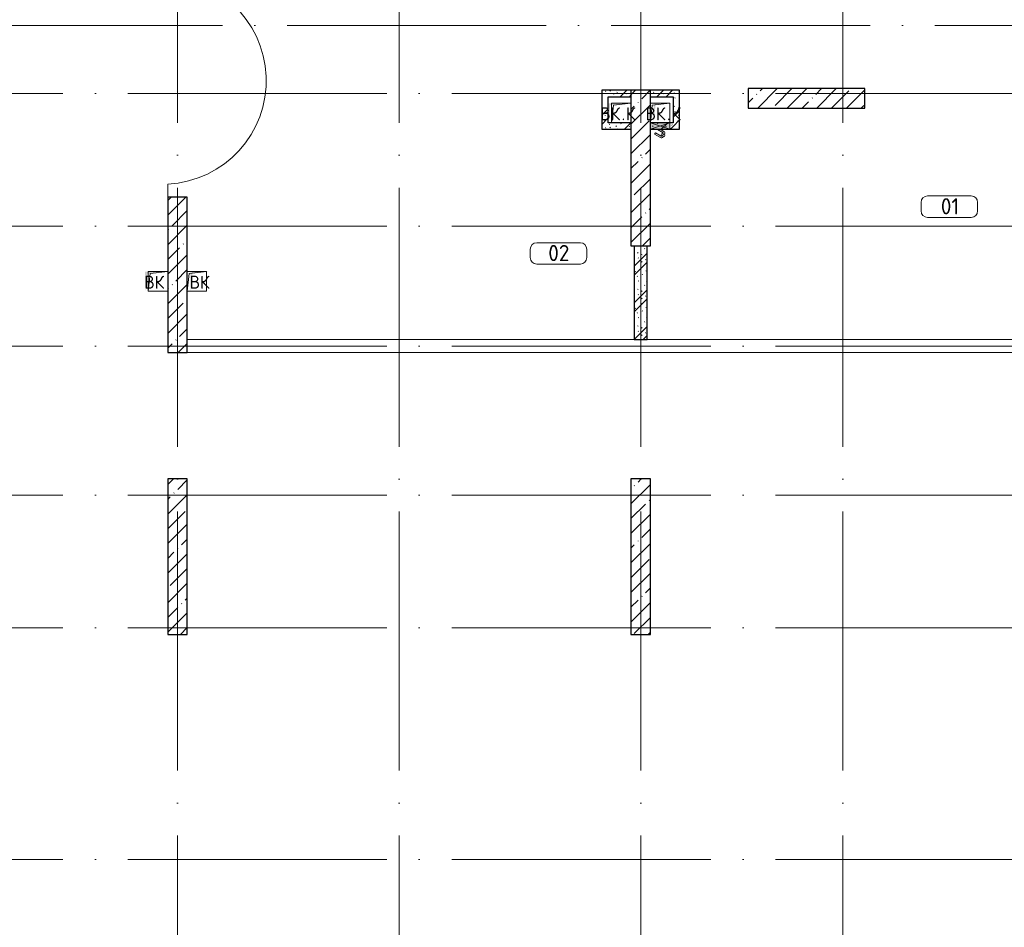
# Model space of a CAD drawing. Header units: millimetres. Extents: x -30540 to 173936, y -11730 to 122288.
# Tile 82 of 116: x 69499 to 84699, y 70827 to 84840. Entities that reach past the tile are written whole.
import ezdxf

# ---------------------------------------------------------------- set-up
doc = ezdxf.new("R2010")
doc.units = ezdxf.units.MM
doc.linetypes.add('ADSK_Линия сетки', pattern=[5000, 4000, -500, 0, -500])
for name, color, linetype, lineweight in [('A-____-NOTE-TEXT', 7, 'Continuous', 18), ('A-AREA-____-IDEN', 7, 'Continuous', 9), ('A-DOOR-____-OTLN', 7, 'Continuous', 18), ('A-FLOR-____-OTLN', 7, 'Continuous', 18), ('A-GENM-____-OTLN', 7, 'Continuous', 18), ('A-GLAZ-____-MCUT', 7, 'Continuous', 9), ('A-GLAZ-____-OTLN', 7, 'Continuous', 18), ('A-WALL-____-PATT', 7, 'Continuous', 40), ('I-WALL-____-MCUT', 7, 'Continuous', 40), ('M-EQPM-____-OTLN', 7, 'Continuous', 18), ('S-COLS-____-MCUT', 7, 'Continuous', 40), ('S-COLS-____-OTLN', 7, 'Continuous', 18), ('S-GRID-____-OTLN', 7, 'Continuous', 9)]:
    doc.layers.add(name, color=color, linetype=linetype, lineweight=lineweight)
doc.styles.add('GOST Common', font='GOST_Common.ttf', dxfattribs={"height": 200})
doc.styles.add('GOST Common_4', font='GOST_Common.ttf', dxfattribs={"height": 250})
pattern_1 = [(135, (300.56, 377.28), (-565.6854, 6e-14), [10, -790]), (135, (349.8, 474.73), (-565.6854, 6e-14), [10, -790]), (135, (423.93, 473.06), (-565.6854, 6e-14), [10, -790]), (135, (229.92, 447.9), (-565.6854, 6e-14), [10, -790]), (135, (155.08, 447.9), (-565.6854, 6e-14), [10, -790]), (135, (114.9, 369.03), (-565.6854, 6e-14), [10, -790]), (135, (132.43, 285.8), (-565.6854, 6e-14), [10, -790]), (135, (214.66, 322), (-565.6854, 6e-14), [10, -790]), (135, (198.16, 261.88), (-565.6854, 6e-14), [10, -790]), (135, (45.2, 272.9), (-565.6854, 6e-14), [10, -790]), (135, (42.32, 336.16), (-565.6854, 6e-14), [10, -790]), (135, (92.26, 192.24), (-565.6854, 6e-14), [10, -790]), (135, (7.07, 149.2), (-565.6854, 6e-14), [10, -790]), (135, (80.6, 95.1), (-565.6854, 6e-14), [10, -790]), (135, (79.53, 36.94), (-565.6854, 6e-14), [10, -790]), (135, (153.87, 74.56), (-565.6854, 6e-14), [10, -790]), (135, (228.35, 124.8), (-565.6854, 6e-14), [10, -790]), (135, (279.75, 180.4), (-565.6854, 6e-14), [10, -790]), (135, (282.9, 31.63), (-565.6854, 6e-14), [10, -790]), (135, (377.38, 53.45), (-565.6854, 6e-14), [10, -790]), (135, (352.28, 102.7), (-565.6854, 6e-14), [10, -790]), (135, (354.05, 0), (-565.6854, 6e-14), [10, -790]), (135, (553.23, 16.45), (-565.6854, 6e-14), [10, -790]), (135, (542.38, 63.45), (-565.6854, 6e-14), [10, -790]), (135, (536.58, 239.3), (-565.6854, 6e-14), [10, -790]), (135, (475.85, 203.9), (-565.6854, 6e-14), [10, -790]), (135, (475.85, 316.54), (-565.6854, 6e-14), [10, -790]), (135, (520.8, 408.7), (-565.6854, 6e-14), [10, -790]), (135, (551.1, 470.8), (-565.6854, 6e-14), [10, -790]), (135, (235.25, 537.93), (-565.6854, 6e-14), [10, -790]), (135, (407.25, 547.65), (-565.6854, 6e-14), [10, -790]), (135, (94.5, 558.6), (-565.6854, 6e-14), [10, -790]), (135, (46.4, 532.3), (-565.6854, 6e-14), [10, -790]), (135, (85.56, 465.04), (-565.6854, 6e-14), [10, -790]), (135, (355.53, 181.14), (-565.6854, 6e-14), [10, -790]), (135, (362.23, 243.6), (-565.6854, 6e-14), [10, -790]), (135, (413.45, 344.1), (-565.6854, 6e-14), [10, -790]), (135, (286.3, 273.25), (-565.6854, 6e-14), [10, -790]), (135, (423.02, 263.72), (-565.6854, 6e-14), [10, -790]), (135, (162.94, 190.2), (-565.6854, 6e-14), [10, -790]), (135, (470.25, 120.93), (-565.6854, 6e-14), [10, -790]), (135, (484.48, 9.78), (-565.6854, 6e-14), [10, -790]), (45, (0, 212.13), (-565.6854, 0), []), (45, (212.13, 0), (-565.6854, 0), []), (45, (353.55, 0), (-565.6854, 0), []), (45, (0, 353.55), (-565.6854, 0), [])]

# ---------------------------------------------------------------- blocks, each defined once
blk = doc.blocks.new('КР_Колонна_ЖБ_Прямоугольная - 300x2400h_B40-1281381-01 ЭМ')
at = {"layer": 'S-COLS-____-OTLN', "lineweight": 5, "true_color": 0xcccccc}
h = blk.add_hatch(dxfattribs=at)
h.set_pattern_fill('FP_62', color=254, style=0, pattern_type=2)
h.set_pattern_definition([(225, (79085.3, 82550), (228.0985, -228.0985), []), (225, (78857.2, 82550), (228.0985, -228.0985), [403.225, -80.645, 6.706, -73.939])])
h.paths.add_polyline_path([(-150, 1200), (-150, -1200), (150, -1200), (150, 1200)])
at = {"layer": 'S-COLS-____-MCUT', "color": 254, "lineweight": 30, "true_color": 0xcccccc}
for p, q in [((150, 1200), (-150, 1200)), ((-150, 1200), (-150, -600)), ((150, -1200), (150, 1200)), ((-150, -600), (-150, -700)), ((-150, -700), (-150, -1200)), ((-150, -1200), (150, -1200))]:
    blk.add_line(p, q, dxfattribs=at)
blk = doc.blocks.new('КР_Колонна_ЖБ_Прямоугольная - 300x2400h_B40-V65-01 ЭМ')
at = {"layer": 'S-COLS-____-OTLN', "lineweight": 5, "true_color": 0xcccccc}
h = blk.add_hatch(dxfattribs=at)
h.set_pattern_fill('FP_64', color=254, style=0, pattern_type=2)
h.set_pattern_definition([(225, (71935.3, 76550), (228.0985, -228.0985), []), (225, (71707.2, 76550), (228.0985, -228.0985), [403.225, -80.645, 6.706, -73.939])])
h.paths.add_polyline_path([(-150, 1200), (-150, -1200), (150, -1200), (150, 1200)])
at = {"layer": 'S-COLS-____-MCUT', "color": 254, "lineweight": 30, "true_color": 0xcccccc}
for p, q in [((150, 1200), (-150, 1200)), ((-150, 1200), (-150, -1200)), ((150, -1200), (150, 1200)), ((-150, -1200), (150, -1200))]:
    blk.add_line(p, q, dxfattribs=at)
blk = doc.blocks.new('КР_Колонна_ЖБ_Прямоугольная - 300x2400h_B40-V66-01 ЭМ')
at = {"layer": 'S-COLS-____-OTLN', "lineweight": 5, "true_color": 0xcccccc}
h = blk.add_hatch(dxfattribs=at)
h.set_pattern_fill('FP_65', color=254, style=0, pattern_type=2)
h.set_pattern_definition([(225, (79085.3, 76550), (228.0985, -228.0985), []), (225, (78857.2, 76550), (228.0985, -228.0985), [403.225, -80.645, 6.706, -73.939])])
h.paths.add_polyline_path([(-150, 1200), (-150, -1200), (150, -1200), (150, 1200)])
at = {"layer": 'S-COLS-____-MCUT', "color": 254, "lineweight": 30, "true_color": 0xcccccc}
for p, q in [((150, 1200), (-150, 1200)), ((-150, 1200), (-150, -1200)), ((150, -1200), (150, 1200)), ((-150, -1200), (150, -1200))]:
    blk.add_line(p, q, dxfattribs=at)
blk = doc.blocks.new('КР_Колонна_ЖБ_Прямоугольная - 300x1800h_B40-1284474-01 ЭМ')
at = {"layer": 'S-COLS-____-OTLN', "lineweight": 5, "true_color": 0xcccccc}
h = blk.add_hatch(dxfattribs=at)
h.set_pattern_fill('FP_70', color=254, style=0, pattern_type=2)
h.set_pattern_definition([(135, (83625, -81645.3), (-228.0985, -228.0985), []), (135, (83625, -81417.2), (-228.0985, -228.0985), [403.225, -80.645, 6.706, -73.939])])
h.paths.add_polyline_path([(150, 900), (-150, 900), (-150, -900), (150, -900), (150, 26)])
at = {"layer": 'S-COLS-____-MCUT', "color": 254, "lineweight": 30, "true_color": 0xcccccc}
for p, q in [((150, 900), (-150, 900)), ((-150, 900), (-150, -900)), ((150, -900), (150, 900)), ((-150, -900), (150, -900))]:
    blk.add_line(p, q, dxfattribs=at)
blk = doc.blocks.new('АР_Отверстие прямоугольное - ВК_К-4528386-01 ЭМ')
at = {"layer": 'A-GLAZ-____-OTLN', "lineweight": 13, "true_color": 0xf9f9f9}
blk.add_hatch(color=7, dxfattribs=at).paths.add_polyline_path([(-25, 50), (-25, -50), (275, -50), (275, 50), (195, 50)])
at = {"layer": 'A-GLAZ-____-MCUT', "color": 254, "lineweight": 15, "true_color": 0xcccccc}
for p, q in [((-25, 50), (-25, -50)), ((275, 50), (275, -50))]:
    blk.add_line(p, q, dxfattribs=at)
at = {"layer": 'A-GLAZ-____-OTLN', "color": 254, "lineweight": 5, "true_color": 0xcccccc}
for p, q in [((275, 50), (-25, -50)), ((-25, 50), (275, -50))]:
    blk.add_line(p, q, dxfattribs=at)
at = {"layer": 'A-GLAZ-____-OTLN', "color": 254, "lineweight": 13, "true_color": 0xcccccc}
for p, q in [((275, 50), (-25, 50)), ((-25, 50), (-25, -50)), ((275, -50), (275, 50)), ((-25, -50), (275, -50))]:
    blk.add_line(p, q, dxfattribs=at)
blk = doc.blocks.new('АР_Дверь однопольная - 300х400h_200__ВК_СС-V90-01 ЭМ')
at = {"layer": 'A-DOOR-____-OTLN', "color": 254, "lineweight": 5, "true_color": 0xcccccc}
for p, q in [((-66, 158), (-62, 164)), ((-62, 164), (-19, 139)), ((-51, 158), (-45, 169)), ((-30, 146), (-24, 156)), ((72, 107), (-17, 158)), ((84, 128), (-4, 180)), ((-71, 149), (-75, 142)), ((-75, 142), (-32, 117)), ((-64, 136), (-70, 125)), ((0, 50), (-59, 84)), ((-43, 123), (-49, 113)), ((42, 55), (-47, 106)), ((-32, 117), (-28, 124)), ((-19, 139), (-23, 133)), ((42, 55), (39, 50)), ((72, 107), (84, 128))]:
    blk.add_line(p, q, dxfattribs=at)
for centre, radius, start, end in [((-19, 154), 30, 60, 150), ((-19, 154), 4.99, 60, 150), ((-44, 110), 30, 150, 240), ((-44, 110), 4.99, 150, 240)]:
    blk.add_arc(centre, radius, start, end, dxfattribs=at)
blk = doc.blocks.new('АР_Канал вертикальный прямоугольный - ВК_К-V127-01 ЭМ')
at = {"layer": 'M-EQPM-____-OTLN', "lineweight": 13, "true_color": 0xe2e2e2}
blk.add_hatch(color=254, dxfattribs=at).paths.add_polyline_path([(-150, -150), (-120, 120), (150, 150), (-150, 150)])
blk = doc.blocks.new('АР_Канал вертикальный прямоугольный - ВК_К-3313306-01 ЭМ')
at = {"layer": 'A-GENM-____-OTLN', "color": 253, "lineweight": 13, "true_color": 0xaaaaaa}
for p, q in [((-150, -150), (-150, 150)), ((-150, 150), (150, 150))]:
    blk.add_line(p, q, dxfattribs=at)
at = {"layer": 'M-EQPM-____-OTLN', "color": 253, "lineweight": 13, "true_color": 0xaaaaaa}
for p, q in [((-150, -150), (-150, 150)), ((-150, 150), (150, 150)), ((-150, -150), (-120, 120)), ((-120, 120), (150, 150)), ((150, 150), (150, -150)), ((150, -150), (-150, -150))]:
    blk.add_line(p, q, dxfattribs=at)
blk = doc.blocks.new('АР_Канал вертикальный прямоугольный - ВК-3318483-01 ЭМ')
at = {"layer": 'M-EQPM-____-OTLN', "lineweight": 13, "true_color": 0xe2e2e2}
blk.add_hatch(color=254, dxfattribs=at).paths.add_polyline_path([(-150, -150), (-120, 120), (150, 150), (-150, 150)])
blk = doc.blocks.new('Наметкина 10_РД_АР_К3_отсоединено_rvt-1-01 ЭМ')
at = {"layer": 'A-WALL-____-PATT', "lineweight": 5, "true_color": 0xcccccc}
h = blk.add_hatch(dxfattribs=at)
h.set_pattern_fill('FP_51', color=254, style=0, pattern_type=2)
h.set_pattern_definition(pattern_1)
h.paths.add_polyline_path([(78585, 83150), (78585, 83750), (78485, 83750), (78485, 83150)])
h = blk.add_hatch(dxfattribs=at)
h.set_pattern_fill('FP_51', color=254, style=0, pattern_type=2)
h.set_pattern_definition(pattern_1)
h.paths.add_polyline_path([(78935, 83650), (78935, 83750), (78585, 83750), (78585, 83650)])
h = blk.add_hatch(dxfattribs=at)
h.set_pattern_fill('FP_51', color=254, style=0, pattern_type=2)
h.set_pattern_definition(pattern_1)
h.paths.add_polyline_path([(79235, 83650), (79685, 83650), (79685, 83750), (79235, 83750)])
h = blk.add_hatch(dxfattribs=at)
h.set_pattern_fill('FP_51', color=254, style=0, pattern_type=2)
h.set_pattern_definition(pattern_1)
h.paths.add_polyline_path([(79685, 83150), (79685, 83650), (79585, 83650), (79585, 83150)])
h = blk.add_hatch(dxfattribs=at)
h.set_pattern_fill('FP_51', color=254, style=0, pattern_type=2)
h.set_pattern_definition(pattern_1)
h.paths.add_polyline_path([(78615, 83150), (78935, 83150), (78935, 83250), (78585, 83250), (78585, 83150)])
h = blk.add_hatch(dxfattribs=at)
h.set_pattern_fill('FP_51', color=254, style=0, pattern_type=2)
h.set_pattern_definition(pattern_1)
h.paths.add_polyline_path([(79535, 83150), (79585, 83150), (79585, 83250), (79235, 83250), (79235, 83150), (79315, 83150)])
h = blk.add_hatch(dxfattribs=at)
h.set_pattern_fill('FP_51', color=254, style=0, pattern_type=2)
h.set_pattern_definition(pattern_1)
h.paths.add_polyline_path([(79185, 79900), (79185, 81350), (78985, 81350), (78985, 79900)])
at = {"layer": 'S-COLS-____-OTLN', "lineweight": 5, "true_color": 0xcccccc}
h = blk.add_hatch(dxfattribs=at)
h.set_pattern_fill('FP_27', color=254, style=0, pattern_type=2)
h.set_pattern_definition([(45, (0, 0), (-228.0985, 228.0985), []), (45, (228.1, 0), (-228.0985, 228.0985), [403.225, -80.645, 6.706, -73.939])])
h.paths.add_polyline_path([(72085, 79700), (72085, 82100), (71785, 82100), (71785, 79700)])
at = {"layer": 'A-FLOR-____-OTLN', "color": 254, "lineweight": 13, "true_color": 0xcccccc}
for p, q in [((71785, 82302), (71785, 82100)), ((72085, 79900), (78985, 79900)), ((78985, 79900), (72085, 79900)), ((79185, 79900), (88680, 79900)), ((88680, 79900), (79185, 79900)), ((72085, 79700), (88680, 79700))]:
    blk.add_line(p, q, dxfattribs=at)
blk.add_arc((71705, 83900), 1600, 272.866, 91.7908, dxfattribs=at)
at = {"layer": 'I-WALL-____-MCUT', "color": 254, "lineweight": 30, "true_color": 0xcccccc}
for p, q in [((78485, 83750), (78485, 83150)), ((78585, 83750), (78485, 83750)), ((78935, 83750), (78585, 83750)), ((79685, 83750), (79235, 83750)), ((79685, 83650), (79685, 83750)), ((78585, 83650), (78935, 83650)), ((78585, 83250), (78585, 83650)), ((79235, 83650), (79585, 83650)), ((79585, 83650), (79585, 83250)), ((79685, 83150), (79685, 83650)), ((78485, 83150), (78585, 83150)), ((78935, 83250), (78585, 83250)), ((78585, 83150), (78935, 83150)), ((79535, 83250), (79235, 83250)), ((79235, 83150), (79535, 83150)), ((79585, 83250), (79535, 83250)), ((79535, 83150), (79585, 83150)), ((79585, 83150), (79685, 83150)), ((78985, 81350), (78985, 79900)), ((79185, 79900), (79185, 81350)), ((78985, 79900), (79185, 79900))]:
    blk.add_line(p, q, dxfattribs=at)
at = {"layer": 'S-COLS-____-MCUT', "color": 254, "lineweight": 30, "true_color": 0xcccccc}
for p, q in [((71785, 82100), (71785, 79700)), ((72085, 82100), (71785, 82100)), ((72085, 79700), (72085, 82100)), ((71785, 79700), (72085, 79700))]:
    blk.add_line(p, q, dxfattribs=at)
at = {"layer": 'A-DOOR-____-OTLN', "color": 254, "lineweight": 13, "true_color": 0xcccccc, "rotation": 180}
blk.add_blockref('АР_Дверь однопольная - 300х400h_200__ВК_СС-V90-01 ЭМ', (79385, 83200), dxfattribs=at)
at = {"layer": 'A-GLAZ-____-OTLN', "color": 254, "lineweight": 13, "true_color": 0xcccccc, "rotation": 180}
blk.add_blockref('АР_Отверстие прямоугольное - ВК_К-4528386-01 ЭМ', (79510, 83200), dxfattribs=at)
at = {"layer": 'M-EQPM-____-OTLN', "color": 253, "lineweight": 5, "true_color": 0xaaaaaa}
for name, p in [('АР_Канал вертикальный прямоугольный - ВК_К-V127-01 ЭМ', (78735, 83400)), ('АР_Канал вертикальный прямоугольный - ВК_К-3313306-01 ЭМ', (78785, 83400)), ('АР_Канал вертикальный прямоугольный - ВК_К-3313306-01 ЭМ', (79385, 83400)), ('АР_Канал вертикальный прямоугольный - ВК_К-V127-01 ЭМ', (79435, 83400)), ('АР_Канал вертикальный прямоугольный - ВК-3318483-01 ЭМ', (71585, 80800)), ('АР_Канал вертикальный прямоугольный - ВК_К-3313306-01 ЭМ', (71635, 80800)), ('АР_Канал вертикальный прямоугольный - ВК_К-3313306-01 ЭМ', (72235, 80800)), ('АР_Канал вертикальный прямоугольный - ВК-3318483-01 ЭМ', (72285, 80800))]:
    blk.add_blockref(name, p, dxfattribs=at)
at = {"layer": 'S-COLS-____-OTLN', "color": 254, "lineweight": 13, "true_color": 0xcccccc}
for name, p, rotation in [('КР_Колонна_ЖБ_Прямоугольная - 300x2400h_B40-1281381-01 ЭМ', (79085, 82550), 180), ('КР_Колонна_ЖБ_Прямоугольная - 300x1800h_B40-1284474-01 ЭМ', (81645, 83625), 269.9999999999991), ('КР_Колонна_ЖБ_Прямоугольная - 300x2400h_B40-V65-01 ЭМ', (71935, 76550), 180), ('КР_Колонна_ЖБ_Прямоугольная - 300x2400h_B40-V66-01 ЭМ', (79085, 76550), 180)]:
    blk.add_blockref(name, p, dxfattribs=dict(at, rotation=rotation))
at = {"layer": 'A-____-NOTE-TEXT', "color": 253, "lineweight": 5, "true_color": 0xaaaaaa, "char_height": 200, "attachment_point": 1, "style": 'GOST Common'}
for s, insert, width in [('ВК', (78460, 83487), 400.84), ('\\fGOST Common|b0|i0|c204|p34|;К', (78857, 83487), 192.4), ('ВК', (79160, 83487), 400.84), ('\\fGOST Common|b0|i0|c204|p34|;К', (79557, 83487), 192.4), ('\\fGOST Common|b0|i0|c204|p34|;.', (78791, 83487), 80.17), ('\\fGOST Common|b0|i0|c204|p34|;.', (79491, 83487), 80.17), ('ВК', (71423, 80887), 400.84), ('ВК', (72123, 80887), 400.84)]:
    blk.add_mtext(s, dxfattribs=dict(at, insert=insert, width=width))
blk = doc.blocks.new('Марка помещения 2 - Марка помещения 2-1605974-01 ЭМ')
at = {"layer": 'A-AREA-____-IDEN', "color": 253, "true_color": 0xaaaaaa}
for p, q in [((-1.797, 0.841), (1.569, 0.841)), ((-2.297, -0.309), (-2.297, 0.341)), ((2.069, 0.341), (2.069, -0.309)), ((1.569, -0.809), (-1.797, -0.809))]:
    blk.add_line(p, q, dxfattribs=at)
for centre, start, end in [((-1.797, 0.341), 90, 180), ((1.569, 0.341), 0, 90), ((-1.797, -0.309), 180, 270), ((1.569, -0.309), 270, 360)]:
    blk.add_arc(centre, 0.5, start, end, dxfattribs=at)

msp = doc.modelspace()

# ---------------------------------------------------------------- linework, layer by layer
at = {"layer": 'S-GRID-____-OTLN', "color": 253, "linetype": 'ADSK_Линия сетки', "true_color": 0xaaaaaa}
for p, q in [((71935.3, 53245.6), (71935.3, 100101.1)), ((75355.3, 53245.6), (75355.3, 100101.1)), ((79085.3, 53245.6), (79085.3, 100101.1)), ((82205.3, 53245.6), (82205.3, 100101.1)), ((132629, 84750), (62296.8, 84750)), ((135169, 83700), (62296.8, 83700)), ((135169, 81650), (62296.8, 81650)), ((135169, 79800), (62296.8, 79800)), ((135169, 77500), (62296.8, 77500)), ((135169, 75450), (62296.8, 75450)), ((135169, 71875), (62296.8, 71875))]:
    msp.add_line(p, q, dxfattribs=at)

# ---------------------------------------------------------------- block references
at = {"lineweight": 5}
msp.add_blockref('Наметкина 10_РД_АР_К3_отсоединено_rvt-1-01 ЭМ', (0, 0), dxfattribs=at)
at = {"layer": 'A-AREA-____-IDEN', "color": 253, "true_color": 0xaaaaaa, "xscale": 199.9999999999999, "yscale": 199.9999999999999, "zscale": 199.9999999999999}
for p in [(83873.1, 81950.3), (77840.3, 81228.4)]:
    msp.add_blockref('Марка помещения 2 - Марка помещения 2-1605974-01 ЭМ', p, dxfattribs=at)

# ---------------------------------------------------------------- texts
at = {"layer": 'A-AREA-____-IDEN', "color": 253, "true_color": 0xaaaaaa, "char_height": 250, "attachment_point": 1, "style": 'GOST Common_4'}
for s, insert, width in [('01', (83718.6, 82084.1), 384.81), ('02', (77658.8, 81362.1), 448.945)]:
    msp.add_mtext(s, dxfattribs=dict(at, insert=insert, width=width))

doc.saveas('drawing.dxf')
